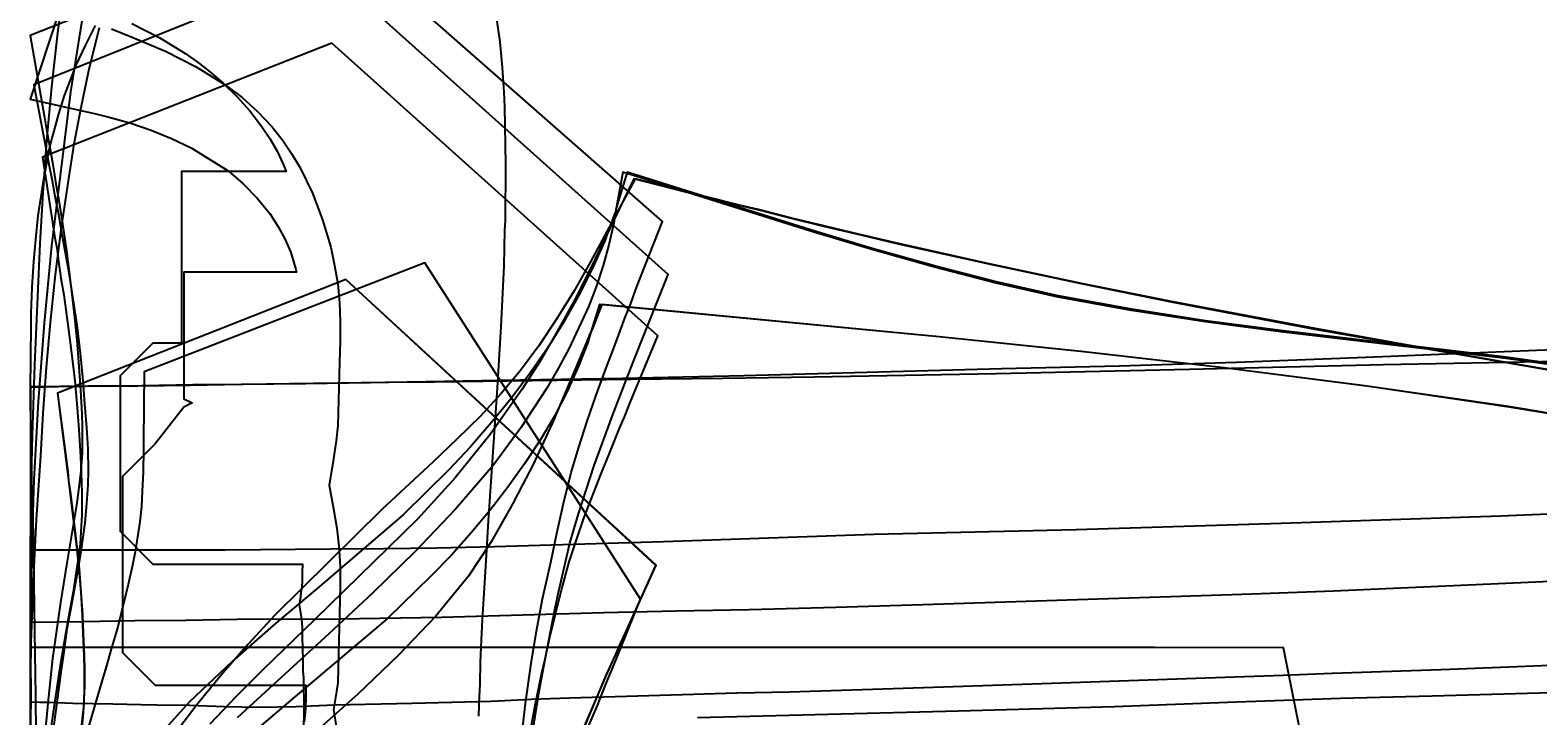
# Model space of a CAD drawing. Header units: millimetres. Extents: x 0 to 1298, y -1 to 755.
# Tile 158 of 169: x 0 to 369, y 328 to 495. Entities that reach past the tile are written whole.
import ezdxf

# ---------------------------------------------------------------- set-up
doc = ezdxf.new("R2010")
doc.units = ezdxf.units.MM
doc.layers.add('1', color=7, linetype='Continuous')
doc.layers.add('19', color=7, linetype='Continuous')

# ---------------------------------------------------------------- blocks, each defined once
blk = doc.blocks.new('PART015')
at = {"layer": '1'}
blk.add_lwpolyline([(414.3, 419), (362.4, 416.9), (328.7, 415.5), (295, 414.2), (266.3, 413.3), (237.6, 412.6), (174.5, 410.9), (144.8, 410.3), (114.9, 409.8), (83.1, 409.2), (67.3, 409), (51.7, 408.8), (39.1, 408.6), (26.4, 408.4), (13.5, 408.3), (6.9, 408.2), (0.1, 408.1), (0.1, 295.6)], dxfattribs=at)
blk = doc.blocks.new('PART024')
at = {"layer": '1'}
blk.add_lwpolyline([(122.8, 323.5), (124.5, 333.7), (125.5, 339.4), (127.3, 348.7), (128.4, 354.2), (129.1, 357.6), (132, 370), (134.1, 377.2), (137.9, 389), (142.3, 401), (144.2, 405.9), (146.7, 412.4), (149.5, 419.4), (156, 435.7), (72.3, 510.8), (0.9, 482.1), (4.7, 461.9), (5.3, 459.1), (6, 454.9), (6.9, 450.5), (7.6, 446.4), (8.3, 442.4), (9.3, 437.1), (10.3, 430.8), (11.4, 423.4), (12.2, 416.5), (12.8, 410.6), (13.4, 403), (13.8, 398.3), (14.1, 393.1), (14.2, 387.6), (14.1, 384.3), (13.8, 379.7), (13.4, 375), (12.4, 368), (11.7, 364), (11, 359.9), (10, 354.5), (9, 349), (8.2, 343.4), (7.6, 339), (7, 334.7), (6.3, 329.2), (5.7, 325)], dxfattribs=at)
blk = doc.blocks.new('PART033')
at = {"layer": '1'}
blk.add_lwpolyline([(394.6, 410.8), (360.9, 415.5), (305.7, 422), (287.4, 424.4), (269.4, 427.2), (251.4, 430.5), (236.3, 433.9), (221.1, 437.8), (205.9, 442.1), (190.8, 446.6), (146, 460.7), (143.3, 451.9), (143.1, 451), (142.9, 450.5), (140.4, 443.8), (137.4, 437.1), (134.1, 430.5), (130.5, 424.1), (126.5, 417.7), (122.2, 411.5), (117.6, 405.4), (112.7, 399.4), (107.7, 393.6), (102.4, 387.9), (91.3, 377), (70.7, 359.3), (60.1, 350.4), (49.4, 341.1), (38.9, 331.1), (28.8, 319.9)], dxfattribs=at)
blk = doc.blocks.new('PART038')
at = {"layer": '1'}
blk.add_lwpolyline([(8.4, 507.7), (6.7, 494.8), (5.2, 481.6), (4, 468.4), (3.1, 455.7), (2.4, 443.3), (1.8, 430.3), (1.1, 413.6), (0.5, 396.4), (0.1, 379.5), (0, 364), (0, 348.4), (0.2, 333.2), (0, 317.9)], dxfattribs=at)
blk = doc.blocks.new('PART039')
at = {"layer": '1'}
blk.add_lwpolyline([(394.7, 410.4), (360.9, 415.2), (325.1, 419.4), (305.7, 421.7), (287.4, 424.1), (269.3, 426.9), (251.4, 430.2), (236.2, 433.6), (221.1, 437.5), (205.8, 441.8), (190.8, 446.3), (144.9, 460.7), (143, 450.1), (142.7, 448.3), (141.5, 443), (140.1, 437.9), (138.4, 432.7), (136.5, 427.8), (131.7, 417.5), (129.1, 412.7), (126.3, 407.9), (120, 398.2), (113.2, 389), (104, 378.3), (94.1, 367.9), (83.7, 357.8), (73, 347.8), (50.6, 327.3)], dxfattribs=at)
blk = doc.blocks.new('PART044')
at = {"layer": '1'}
blk.add_lwpolyline([(24.9, 497.1), (31.7, 493.6), (38.1, 489.7), (41.2, 487.5), (44.3, 485), (47.2, 482.5), (50.6, 479.2), (53.7, 475.7), (56.6, 472), (58.6, 469), (60.4, 465.9), (61.9, 462.7), (62.6, 460.9), (37, 460.9), (37, 418.9), (30, 418.9), (22, 410.9), (22, 372.9), (30, 364.9), (66.6, 364.9), (66.5, 362.9), (66.5, 360.9), (66.4, 359.2), (66.2, 358), (66.1, 356.8), (65.8, 354.9), (66.1, 353), (66.3, 351.9), (66.4, 350.7), (66.5, 349), (66.5, 347), (66.6, 344.3), (66.6, 343.4), (66.7, 342.3), (66.7, 338.8), (66.8, 337.1), (66.8, 334.4), (66.9, 332), (66.9, 327.8), (66.8, 325.4)], dxfattribs=at)
blk = doc.blocks.new('PART051')
at = {"layer": '1'}
blk.add_lwpolyline([(399.8, 341.2), (359.5, 339.6), (344.9, 339), (330.4, 338.5), (318.4, 338.1), (306.4, 337.6), (247.4, 335.6), (235.3, 335.2), (223.3, 334.8), (211, 334.4), (198.4, 334), (185.7, 333.6), (172.8, 333.3), (159.5, 332.9), (145.8, 332.5), (131.9, 332.1), (122.5, 331.8), (112.7, 331.3), (103.1, 331), (93.4, 330.8), (74.4, 330.4), (65, 330), (56.1, 329.8), (47.5, 330), (39, 330.3), (31, 330.4), (27.1, 330.5), (20.2, 330.6), (10.4, 330.8), (4.6, 331), (2.4, 331), (0, 331.1), (0, 95)], dxfattribs=at)
blk = doc.blocks.new('PART072')
at = {"layer": '1'}
blk.add_lwpolyline([(135.7, 115.7), (132.2, 124.2), (130.2, 129.3), (128.1, 134.3), (127.5, 135.9), (126.4, 138.5), (125.5, 141), (123.2, 147.5), (121.7, 152.4), (120, 157.9), (118.5, 164), (117.3, 169.5), (116.7, 172.8), (115.3, 182.8), (115.2, 183.4), (114.3, 192.8), (114.1, 196.8), (113.8, 202.4), (113.7, 205.9), (113.6, 209.6), (113.5, 214.6), (113.4, 219.3), (113.4, 221.5), (113.5, 225.2), (113.6, 229.1), (113.8, 236.3), (114.1, 241.9), (114.3, 245.8), (115.2, 255.2), (116, 260.9), (116.7, 265.8), (117.3, 269.1), (118.5, 274.6), (120, 280.7), (121.7, 286.3), (123.2, 291.1), (124.3, 294.4), (125.5, 297.7), (126.4, 300.1), (127.5, 302.7), (128.1, 304.3), (130.2, 309.3), (132.2, 314.5), (134.3, 319.7), (135.7, 322.9), (136.4, 324.8), (138.7, 330.3), (140.8, 335.5), (142.7, 340.2), (143.6, 342.4), (144.4, 344.4), (149.2, 356.3), (96.5, 438.6), (27.9, 411.9), (27.7, 394.9), (27.7, 393), (27.6, 387.4), (27.4, 382.7), (27.2, 379), (26.8, 375.2), (25.7, 367.9), (25, 364.6), (24, 359.9), (21.4, 349.5), (19.7, 343.8), (18.7, 340), (17.6, 336.5), (13.7, 323.1), (12.2, 317.9), (10.7, 312.5), (9.1, 306), (7.7, 300), (6.4, 293.8), (5.4, 288.7), (4.7, 284.2), (3.1, 273.7), (2.8, 270.9), (1.9, 264.2), (1.4, 259.2), (0.8, 250.6), (0.6, 246.1), (0.4, 240.8), (0.2, 237.2), (0.1, 234.4), (0, 231.4), (0, 207.2), (0.1, 204.2), (0.2, 201.4), (0.4, 197.8), (0.5, 195.2), (0.6, 192.5), (0.8, 188), (1.4, 179.5), (1.9, 174.5), (2.8, 167.7), (3.1, 165), (4.7, 154.4), (5.4, 149.9), (6.4, 144.8), (7.7, 138.7), (9.1, 132.6), (10.7, 126.2), (13.7, 115.5), (17.6, 102.1), (18.7, 98.6), (19.7, 94.9), (21.4, 89.1), (22.8, 83.5), (24, 78.8), (25, 74.1), (25.7, 70.7), (26.8, 63.4), (27.2, 59.6), (27.4, 56), (27.6, 51.2), (27.7, 47.4), (27.7, 43.7), (27.9, 26.7), (96.5, 0), (149.2, 82.2), (144.3, 94.2), (143.5, 96.5), (142.5, 98.9), (141.1, 102.3), (139.6, 106), (138, 109.8), (136.4, 113.9)], close=True, dxfattribs=at)
at = {"layer": '19'}
blk.add_text('PART072', height=1, dxfattribs=at).set_placement((0, 0))
blk = doc.blocks.new('PART078')
at = {"layer": '1'}
blk.add_lwpolyline([(314.8, 302.9), (306.5, 344.4), (275, 344.5), (0, 344.5), (0.1, 287.9)], dxfattribs=at)
blk = doc.blocks.new('PART085')
at = {"layer": '1'}
blk.add_lwpolyline([(396, 397.6), (361.5, 403.4), (326.8, 408.4), (291.9, 412.9), (257, 416.9), (222.3, 420.5), (139.8, 428.4), (137.3, 422.1), (136.8, 421), (136.5, 420.3), (132, 409.5), (127.6, 399.3), (122.9, 389.1), (120.4, 384.3), (118, 379.7), (112.7, 370.3), (107.2, 361.9), (99.1, 352.1), (90, 342.5), (80.1, 333.1), (69.5, 323.6)], dxfattribs=at)
blk = doc.blocks.new('PART087')
at = {"layer": '1'}
blk.add_lwpolyline([(16.9, 496), (14.3, 485.5), (12.4, 476.5), (10.7, 467.6), (9.3, 458.6), (7.6, 447.2), (6.1, 435.7), (4.9, 424), (3.9, 413), (3.1, 401.8), (2.5, 391.4), (1.5, 375.8), (0.7, 360.8), (0.2, 345.7), (0, 330.2), (0.1, 314.6)], dxfattribs=at)
blk = doc.blocks.new('PART094')
at = {"layer": '1'}
blk.add_lwpolyline([(396.1, 397.6), (361.6, 403.3), (326.9, 408.4), (291.9, 412.9), (256.9, 416.9), (222.3, 420.5), (139.2, 428.4), (136.7, 420.3), (136.5, 419.5), (134.1, 413.3), (131.3, 407.1), (128.2, 401.1), (124.7, 395.2), (120.9, 389.4), (116.8, 383.7), (112.5, 378.1), (107.8, 372.5), (103, 367.1), (98, 361.9), (87.4, 351.6), (64.7, 332.4), (52.7, 322.2)], dxfattribs=at)
blk = doc.blocks.new('PART096')
at = {"layer": '1'}
blk.add_lwpolyline([(47.5, 622.9), (0, 478.6), (16.1, 475), (19, 474.3), (24.4, 472.8), (29.6, 471), (34.6, 469), (39.4, 466.7), (48.4, 461.1), (52.1, 457.9), (55.5, 454.4), (58.6, 450.6), (60.6, 447.5), (62.3, 444.4), (63.7, 441.1), (65, 436.9), (65.1, 436.3), (37.6, 436.3), (37.6, 405.3), (39.6, 404.3), (37.6, 403.3), (30.6, 394.3), (22.6, 386.3), (22.6, 343.3), (30.6, 335.3), (67.4, 335.3), (67.4, 332.4), (67.3, 329.5), (67, 326.3)], dxfattribs=at)
blk = doc.blocks.new('PART110')
at = {"layer": '1'}
blk.add_lwpolyline([(398.7, 378.2), (359.5, 376.6), (305.9, 374.8), (255.8, 373.3), (206.4, 372.1), (180.6, 371.2), (154.9, 370.3), (127.4, 369.5), (113.5, 369.1), (99.4, 368.8), (86.5, 368.6), (73.5, 368.5), (47.7, 368.3), (0, 368.3), (0, 102.9)], dxfattribs=at)
blk = doc.blocks.new('PART125')
at = {"layer": '1'}
blk.add_lwpolyline([(127.5, 145.6), (126.3, 150.9), (125.5, 154.4), (124, 161.8), (122.6, 169.3), (121.1, 178.6), (119.4, 192.1), (118.2, 205.2), (117.6, 215.1), (117.2, 223.1), (117, 227.2), (116.8, 231.5), (116.6, 233.9), (116.5, 236.5), (116.4, 238.9), (116.2, 241), (116.2, 242.9), (116.1, 244.4), (116.1, 247.8), (116.2, 249.6), (116.2, 251.6), (116.3, 253.8), (116.4, 256.2), (116.6, 258.7), (116.7, 261.1), (116.9, 265.4), (117.1, 269.5), (117.5, 277.5), (117.8, 282.5), (118.1, 287.4), (119.2, 300.6), (120.8, 314), (122.2, 323.3), (123.6, 330.8), (125.1, 338.3), (125.9, 341.7), (127.1, 347), (128.5, 353), (130, 358.8), (131.8, 365.4), (133.6, 370.8), (135.4, 376.1), (139.7, 387.2), (141.6, 391.8), (144, 397.9), (145.4, 401.1), (146.7, 404.4), (153.5, 420.7), (73.8, 492.3), (3, 464.4), (6, 444.7), (6.5, 442.2), (7, 438.3), (7.6, 434.3), (8.2, 430.7), (8.7, 427.1), (9.4, 422.2), (10.1, 416.5), (10.9, 409.7), (11.5, 403.1), (11.9, 397.8), (12.3, 391.2), (12.5, 387.1), (12.6, 382.3), (12.6, 376.9), (12.5, 374.2), (12.2, 369.8), (11.6, 365.2), (10.5, 358.1), (9.6, 353.3), (8.7, 348.2), (7.2, 339.1), (5.2, 325.9), (4, 315.4), (2.6, 302), (1.9, 292.2), (1.5, 287.3), (0.9, 278.8), (0.4, 267.9), (0.2, 260.1), (0.1, 253.1), (0, 246.3), (0, 244.2), (0.1, 242.4), (0.1, 237.3), (0.2, 232), (0.5, 224.2), (1.1, 213.3), (1.7, 204.8), (2.9, 190.1), (4.2, 176.7), (5.6, 166.3), (7.6, 153.1), (9.2, 143.9), (10.1, 138.9), (10.9, 134), (12.1, 127), (12.7, 122.4), (13, 118), (13.2, 115.3), (13.2, 109.9), (13.1, 105.1), (12.9, 101), (12.5, 94.4), (12.1, 89.1), (11.6, 82.5), (10.9, 75.6), (10.1, 70), (9.5, 65.1), (8.4, 57.8), (7.6, 52.4), (6.9, 47.4), (3.9, 27.7), (74.8, 0), (154.2, 72), (147.4, 88.3), (146, 91.6), (144, 96.3), (142.2, 100.9), (140.3, 105.5), (138.1, 111), (136, 116.6), (134.1, 121.9), (132.3, 127.3), (130.4, 133.9), (129, 139.7)], close=True, dxfattribs=at)
at = {"layer": '19'}
blk.add_text('PART125', height=1, dxfattribs=at).set_placement((0, 0))
blk = doc.blocks.new('PART128')
at = {"layer": '1'}
blk.add_lwpolyline([(392.4, 334), (342.8, 332.6), (320.4, 332), (292.8, 331), (265.1, 330), (227, 328.9), (188.8, 327.9), (163.2, 327.3)], dxfattribs=at)
blk = doc.blocks.new('PART141')
at = {"layer": '1'}
blk.add_lwpolyline([(127.7, 134.8), (126.6, 139), (125.8, 141.9), (123, 153.9), (121.6, 161.4), (119.9, 172.2), (118.6, 183), (117.8, 191.2), (117.3, 197.4), (116.8, 204), (116.6, 206.7), (116.4, 210.9), (116.3, 212.8), (116.2, 214.4), (116.2, 215.7), (116.1, 216.5), (116.1, 218.5), (116.2, 220.2), (116.2, 222), (116.3, 223.8), (116.4, 225.9), (116.6, 228), (116.8, 230.8), (117.2, 237.3), (117.7, 243.5), (118.5, 251.8), (119.8, 262.5), (121.4, 273.4), (122.8, 280.8), (125.5, 292.9), (126.2, 295.8), (127.3, 299.9), (128.7, 305), (130.1, 309.8), (131.8, 315.3), (133.4, 319.8), (135.2, 324.3), (139.1, 333.6), (140.8, 337.5), (143.1, 342.6), (144.3, 345.3), (145.6, 348.1), (153.1, 364.6), (77.2, 434.5), (6.7, 406.7), (9.2, 387.5), (9.4, 385.3), (9.9, 382.1), (10.3, 378.7), (11, 372.5), (11.5, 368.4), (12, 363.7), (12.4, 358), (12.8, 352.5), (13, 348), (13.2, 342.5), (13.3, 339.1), (13.3, 335.1), (13, 328.5), (12.6, 324.9), (12, 321.1), (11, 315.2), (10.1, 311.2), (9.3, 306.9), (7.8, 299.2), (5.8, 287.9), (4.5, 278.9), (3.1, 267.5), (2.8, 264), (1.8, 255), (1.1, 247.5), (0.5, 238.3), (0.2, 230.2), (0.1, 223.6), (0, 220.4), (0, 215.4), (0.1, 213.8), (0.1, 209), (0.3, 204), (0.6, 196), (1.3, 186.8), (2, 179.2), (3, 170.2), (3.3, 166.8), (4.8, 155.3), (6.1, 146.4), (8.1, 135.1), (9.7, 127.4), (10.5, 123.1), (11.4, 119), (12.4, 113.2), (13, 109.4), (13.4, 105.8), (13.6, 103.6), (13.7, 99.2), (13.8, 95.2), (13.7, 91.8), (13.5, 86.3), (13.3, 81.8), (13, 76.3), (12.6, 70.6), (12.1, 65.9), (11.6, 61.7), (10.9, 55.6), (10.4, 51.1), (9.9, 46.8), (7.5, 27.5), (78.1, 0), (153.7, 70.3), (146.1, 86.7), (144.9, 89.5), (143.1, 93.5), (141.3, 97.4), (139.6, 101.2), (135.6, 110.5), (132.2, 119.5), (130.5, 124.9), (129.1, 129.8)], close=True, dxfattribs=at)
at = {"layer": '19'}
blk.add_text('PART141', height=1, dxfattribs=at).set_placement((0, 0))
blk = doc.blocks.new('PART143')
at = {"layer": '1'}
blk.add_lwpolyline([(13.2, 501.3), (9.9, 480.4), (5.2, 442.7), (3.4, 423.8), (2, 404.6), (0.9, 385.6), (0.3, 366.6), (0, 345.8), (0, 324.8)], dxfattribs=at)
blk = doc.blocks.new('PART146')
at = {"layer": '1'}
blk.add_lwpolyline([(19.9, 495.8), (25.1, 493.7), (33.1, 490.3), (40.6, 486.5), (47.7, 482.1), (51.8, 479), (55.6, 475.6), (59.1, 471.9), (61.6, 468.7), (63.9, 465.3), (66, 461.8), (69, 455.6), (71.5, 449.1), (73.5, 442.4), (74.4, 437.9), (75.2, 433.4), (75.6, 428.8), (75.8, 424.2), (75.8, 419.3), (75.6, 414.3), (75.2, 398.8), (74.8, 395), (74.1, 390.1), (73.1, 384.2), (74.2, 378.4), (75, 373.7), (75.5, 369.3), (75.8, 364.4), (75.8, 359.5), (75.2, 335.9), (74.9, 333.7), (74.2, 329.3), (74.9, 324.7)], dxfattribs=at)
blk = doc.blocks.new('PART154')
at = {"layer": '1'}
blk.add_lwpolyline([(383.7, 410.2), (348.8, 416.2), (314.2, 422.3), (279.5, 428.9), (257.1, 433.4), (234.5, 438.2), (212.3, 443.1), (203.2, 445.3), (194.4, 447.4), (185.8, 449.5), (177.9, 451.5), (169.2, 453.6), (147.6, 459.1), (137, 437.2), (133, 429.3), (128.9, 421.8), (124.7, 414.5), (120.3, 407.7), (112.5, 396.6), (103.9, 386), (94.7, 375.9), (69.6, 351.3), (56.9, 339), (50.3, 332.4), (43.9, 325.7)], dxfattribs=at)
blk = doc.blocks.new('PART156')
at = {"layer": '1'}
blk.add_lwpolyline([(383.7, 410.3), (348.8, 416.3), (314.2, 422.5), (279.5, 429), (257.1, 433.5), (234.5, 438.3), (212.3, 443.3), (203.2, 445.4), (194.4, 447.5), (185.8, 449.6), (178, 451.6), (173.8, 452.6), (147.9, 459.1), (137, 438.8), (133, 431.7), (128.7, 424.8), (124.4, 418.3), (119.9, 412.2), (115.2, 406.6), (110, 401), (104.4, 395.5), (98.5, 389.8), (86, 378.2), (59.8, 352.4), (53.3, 345.3), (47.1, 338.2), (41.1, 330.9), (35.3, 323.3)], dxfattribs=at)
blk = doc.blocks.new('PART182')
at = {"layer": '1'}
for points in [[(109.7, 327.7), (109.8, 330.4), (109.8, 330.9), (110, 335.5), (110.1, 341), (110.4, 346.3), (110.6, 351.3), (110.9, 356.5), (111.6, 367.1), (112.1, 375.5), (114.3, 408), (115.2, 422.9), (115.9, 437.8), (116.1, 446.6), (116.2, 448.8), (116.3, 462.7), (116.1, 476.7), (115.9, 480.3), (115.5, 486.3), (114.9, 492.6), (113.9, 499.9)], [(15.9, 496.6), (13.5, 491.9), (11.2, 486.9), (10, 483.9), (8.3, 479.5), (6.9, 475), (5.7, 470.5), (5.4, 469.4), (4.6, 466.1), (3.1, 458), (1.9, 450.1), (1.4, 445.2), (0.8, 438.9), (0.4, 432.6), (0.2, 426.2), (0.2, 423.3), (0, 407.5), (0.1, 396.9), (0.4, 382.2), (0.7, 372.5), (1.1, 348.4), (1.3, 332.7), (1.5, 313.4)]]:
    blk.add_lwpolyline(points, dxfattribs=at)
blk = doc.blocks.new('PART187')
at = {"layer": '1'}
blk.add_lwpolyline([(373.9, 414.4), (330.9, 413.6), (283.5, 412.5), (236.2, 411.4), (191.7, 410.6), (169.4, 410.3), (146.9, 410), (122.8, 409.7), (98.8, 409.4), (86.9, 409.3), (75.1, 409.1), (63.5, 409), (52.1, 408.8), (39.8, 408.7), (27.3, 408.5), (20.9, 408.4), (14.2, 408.4), (7.3, 408.3), (0.1, 408.2), (0.1, 250.5)], dxfattribs=at)
blk = doc.blocks.new('PART199')
at = {"layer": '1'}
blk.add_lwpolyline([(119.5, 316.7), (121.1, 330.8), (122.5, 340.6), (123.8, 348.5), (125.3, 356.4), (126.2, 360.3), (127.4, 365.7), (128.9, 372.8), (130.4, 379.7), (132.3, 387.3), (134.2, 393.5), (136.2, 399.8), (138.4, 406.2), (140.8, 412.6), (142.8, 417.9), (145.4, 425), (146.9, 428.6), (148.3, 432.5), (154.6, 448.7), (71, 522.2), (0, 494.2), (3.5, 474.1), (4, 471.2), (4.8, 466.8), (5.6, 462.1), (6.3, 457.9), (7, 453.8), (7.9, 448.1), (8.9, 441.5), (9.9, 433.6), (10.8, 425.9), (11.4, 419.7), (12, 412.1), (12.3, 407.3), (12.6, 401.6), (12.7, 398.5), (12.7, 392.1), (12.4, 387.7), (11.8, 383), (11.3, 379.3), (10.7, 375.4), (9, 365.1), (7.4, 355.5), (5.5, 341.8), (4.3, 330.9), (3, 316.9)], dxfattribs=at)
blk = doc.blocks.new('PART202')
at = {"layer": '1'}
blk.add_lwpolyline([(377.3, 360.9), (318.7, 358.3), (298.8, 357.5), (278.8, 356.9), (218.3, 354.9), (197, 354.3), (175.8, 353.7), (158, 353.4), (140.3, 353), (120.5, 352.4), (100.6, 351.8), (75.5, 351.4), (50.6, 351.3), (38.1, 351.1), (25.6, 351), (12.9, 350.8), (0, 350.6), (0, 228.5)], dxfattribs=at)
blk = doc.blocks.new('PART219')
at = {"layer": '1'}
blk.add_lwpolyline([(127.6, 134.8), (126.5, 139), (125.8, 141.9), (123, 153.9), (121.6, 161.3), (119.9, 172.2), (118.6, 182.9), (117.8, 191.2), (117.2, 197.4), (116.8, 203.9), (116.6, 206.6), (116.4, 208.8), (116.3, 210.8), (116.2, 212.7), (116.1, 214.4), (116.1, 220.2), (116.2, 221.9), (116.3, 223.8), (116.5, 228), (116.7, 230.7), (117.2, 237.2), (117.7, 243.5), (118.4, 251.7), (119.7, 262.5), (121.3, 273.3), (122.7, 280.8), (125.4, 292.8), (126.2, 295.7), (127.3, 299.9), (128.6, 304.9), (130, 309.8), (131.8, 315.3), (133.4, 319.8), (135.1, 324.3), (139.1, 333.6), (140.8, 337.4), (143.1, 342.6), (144.3, 345.3), (145.6, 348.1), (153, 364.5), (77.2, 434.5), (6.7, 406.7), (9.1, 387.4), (9.4, 385.3), (9.8, 382), (10.2, 378.6), (10.9, 372.5), (11.4, 368.4), (11.9, 363.7), (12.4, 357.9), (12.7, 352.4), (12.9, 348), (13.1, 342.4), (13.2, 339.1), (13.2, 335.1), (13.1, 330.7), (12.9, 328.5), (12.5, 324.9), (12, 321.1), (10.9, 315.2), (10.1, 311.1), (9.2, 306.9), (7.7, 299.1), (5.8, 287.8), (4.5, 278.9), (3.1, 267.4), (2.7, 264), (1.8, 255), (1.1, 247.4), (0.5, 238.2), (0.1, 230.2), (0, 223.5), (0, 213.7), (0.1, 209), (0.2, 204), (0.5, 196), (1.2, 186.7), (1.9, 179.2), (2.9, 170.2), (3.3, 166.7), (4.7, 155.3), (6.1, 146.4), (8.1, 135.1), (9.6, 127.3), (10.5, 123.1), (11.3, 119), (12.4, 113.2), (13, 109.4), (13.4, 105.8), (13.5, 103.6), (13.7, 99.1), (13.7, 91.8), (13.5, 86.3), (13.3, 81.8), (12.9, 76.3), (12.5, 70.6), (12, 65.8), (11.6, 61.7), (10.9, 55.6), (10.3, 51), (9.8, 46.8), (7.5, 27.5), (78.1, 0), (153.6, 70.2), (146.1, 86.7), (144.9, 89.4), (143, 93.5), (141.3, 97.3), (139.5, 101.2), (135.6, 110.5), (132.2, 119.4), (130.4, 124.9), (129, 129.8)], close=True, dxfattribs=at)
at = {"layer": '19'}
blk.add_text('PART219', height=1, dxfattribs=at).set_placement((0, 0))

msp = doc.modelspace()

# ---------------------------------------------------------------- block references
for name in ['PART044', 'PART146', 'PART096', 'PART038', 'PART143', 'PART087', 'PART182', 'PART187', 'PART015', 'PART199', 'PART024', 'PART110', 'PART033', 'PART039', 'PART154', 'PART156', 'PART202', 'PART051', 'PART085', 'PART094', 'PART128', 'PART078']:
    msp.add_blockref(name, (0, 0))
ref = msp.add_blockref('PART125', (0, 0))
ref.add_attrib('AOF_MIRROR_ALLOWED', '0', (0, 0), dxfattribs={"height": 2.5})
ref.add_attrib('AOF_COORDINATE_SYSTEM', 'x_width_y_length', (0, 0), dxfattribs={"height": 2.5})
ref = msp.add_blockref('PART072', (0, 0))
ref.add_attrib('AOF_MIRROR_ALLOWED', '0', (0, 0), dxfattribs={"height": 2.5})
ref.add_attrib('AOF_COORDINATE_SYSTEM', 'x_width_y_length', (0, 0), dxfattribs={"height": 2.5})
ref = msp.add_blockref('PART141', (0, 0))
ref.add_attrib('AOF_MIRROR_ALLOWED', '0', (0, 0), dxfattribs={"height": 2.5})
ref.add_attrib('AOF_COORDINATE_SYSTEM', 'x_width_y_length', (0, 0), dxfattribs={"height": 2.5})
ref = msp.add_blockref('PART219', (0, 0))
ref.add_attrib('AOF_MIRROR_ALLOWED', '0', (0, 0), dxfattribs={"height": 2.5})
ref.add_attrib('AOF_COORDINATE_SYSTEM', 'x_width_y_length', (0, 0), dxfattribs={"height": 2.5})

doc.saveas('drawing.dxf')
